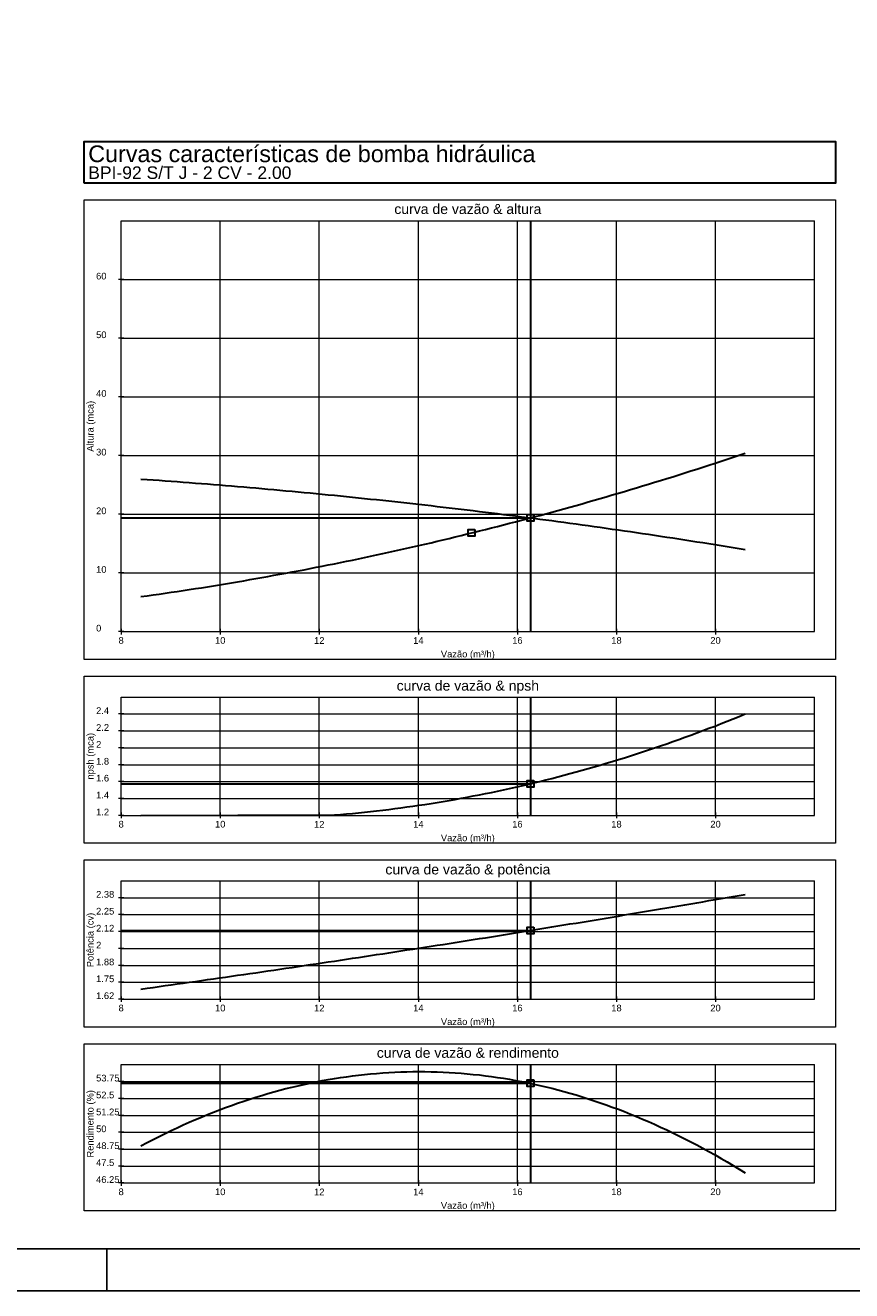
# Model space of a CAD drawing. Header units: millimetres. Extents: x 0 to 354, y 0 to 59.
# Tile 54 of 84: x 225 to 245, y 0 to 30. Entities that reach past the tile are written whole.
import ezdxf

# ---------------------------------------------------------------- set-up
doc = ezdxf.new("R2010")
doc.units = ezdxf.units.MM
for name, color, linetype, lineweight in [('DI-Cotas', 1, 'Continuous', 20), ('DI-Destaque', 4, 'Continuous', 30), ('DI-Detalhes', 1, 'Continuous', 30), ('DI-Níveis', 2, 'Continuous', 20), ('DI-Textos', 2, 'Continuous', 20), ('DI-Títulos', 3, 'Continuous', 30)]:
    doc.layers.add(name, color=color, linetype=linetype, lineweight=lineweight)
doc.styles.add('Arial', font='arial.ttf')

msp = doc.modelspace()

# ---------------------------------------------------------------- linework, layer by layer
at = {"color": 1}
msp.add_line((227.1, 0), (227.1, 1), dxfattribs=at)
at = {"color": 2}
msp.add_lwpolyline([(180, 59.4), (180, 0), (264.1, 0), (264.1, 59.4)], close=True, dxfattribs=at)
at = {"color": 6}
msp.add_lwpolyline([(182.5, 58.4), (182.5, 1), (263.1, 1), (263.1, 58.4)], close=True, dxfattribs=at)
at = {"layer": 'DI-Cotas', "linetype": 'Continuous'}
for p, q in [((227.4423, 15.779), (227.4423, 25.6123)), ((229.8153, 15.779), (229.8153, 25.6123)), ((232.1884, 15.779), (232.1884, 25.6123)), ((234.5614, 15.779), (234.5614, 25.6123)), ((236.9344, 15.779), (236.9344, 25.6123)), ((239.3074, 15.779), (239.3074, 25.6123)), ((241.6804, 15.779), (241.6804, 25.6123)), ((227.509, 24.2075), (227.3757, 24.2075)), ((227.4423, 24.2075), (244.0534, 24.2075)), ((227.509, 22.8028), (227.3757, 22.8028)), ((227.4423, 22.8028), (244.0534, 22.8028)), ((227.509, 21.398), (227.3757, 21.398)), ((227.4423, 21.398), (244.0534, 21.398)), ((227.509, 19.9932), (227.3757, 19.9932)), ((227.4423, 19.9932), (244.0534, 19.9932)), ((227.509, 18.5885), (227.3757, 18.5885)), ((227.4423, 18.5885), (244.0534, 18.5885)), ((227.509, 17.1837), (227.3757, 17.1837)), ((227.4423, 17.1837), (244.0534, 17.1837)), ((227.509, 15.779), (227.3757, 15.779)), ((227.4423, 15.8456), (227.4423, 15.7123)), ((227.4423, 15.779), (244.0534, 15.779)), ((229.8153, 15.8456), (229.8153, 15.7123)), ((232.1884, 15.8456), (232.1884, 15.7123)), ((234.5614, 15.8456), (234.5614, 15.7123)), ((236.9344, 15.8456), (236.9344, 15.7123)), ((239.3074, 15.8456), (239.3074, 15.7123)), ((241.6804, 15.8456), (241.6804, 15.7123)), ((227.4423, 11.379), (227.4423, 14.2123)), ((229.8153, 11.379), (229.8153, 14.2123)), ((232.1884, 11.379), (232.1884, 14.2123)), ((234.5614, 11.379), (234.5614, 14.2123)), ((236.9344, 11.379), (236.9344, 14.2123)), ((239.3074, 11.379), (239.3074, 14.2123)), ((241.6804, 11.379), (241.6804, 14.2123)), ((227.509, 13.8075), (227.3757, 13.8075)), ((227.4423, 13.8075), (244.0534, 13.8075)), ((227.509, 13.4028), (227.3757, 13.4028)), ((227.4423, 13.4028), (244.0534, 13.4028)), ((227.509, 12.998), (227.3757, 12.998)), ((227.4423, 12.998), (244.0534, 12.998)), ((227.509, 12.5933), (227.3757, 12.5933)), ((227.4423, 12.5933), (244.0534, 12.5933)), ((227.509, 12.1885), (227.3757, 12.1885)), ((227.4423, 12.1885), (244.0534, 12.1885)), ((227.509, 11.7837), (227.3757, 11.7837)), ((227.4423, 11.7837), (244.0534, 11.7837)), ((227.509, 11.379), (227.3757, 11.379)), ((227.4423, 11.4456), (227.4423, 11.3123)), ((227.4423, 11.379), (244.0534, 11.379)), ((229.8153, 11.4456), (229.8153, 11.3123)), ((232.1884, 11.4456), (232.1884, 11.3123)), ((234.5614, 11.4456), (234.5614, 11.3123)), ((236.9344, 11.4456), (236.9344, 11.3123)), ((239.3074, 11.4456), (239.3074, 11.3123)), ((241.6804, 11.4456), (241.6804, 11.3123)), ((227.4423, 6.979), (227.4423, 9.8123)), ((229.8153, 6.979), (229.8153, 9.8123)), ((232.1884, 6.979), (232.1884, 9.8123)), ((234.5614, 6.979), (234.5614, 9.8123)), ((236.9344, 6.979), (236.9344, 9.8123)), ((239.3074, 6.979), (239.3074, 9.8123)), ((241.6804, 6.979), (241.6804, 9.8123)), ((227.509, 9.4075), (227.3757, 9.4075)), ((227.4423, 9.4075), (244.0534, 9.4075)), ((227.509, 9.0028), (227.3757, 9.0028)), ((227.4423, 9.0028), (244.0534, 9.0028)), ((227.509, 8.598), (227.3757, 8.598)), ((227.4423, 8.598), (244.0534, 8.598)), ((227.509, 8.1933), (227.3757, 8.1933)), ((227.4423, 8.1933), (244.0534, 8.1933)), ((227.509, 7.7885), (227.3757, 7.7885)), ((227.4423, 7.7885), (244.0534, 7.7885)), ((227.509, 7.3837), (227.3757, 7.3837)), ((227.4423, 7.3837), (244.0534, 7.3837)), ((227.509, 6.979), (227.3757, 6.979)), ((227.4423, 7.0456), (227.4423, 6.9123)), ((227.4423, 6.979), (244.0534, 6.979)), ((229.8153, 7.0456), (229.8153, 6.9123)), ((232.1884, 7.0456), (232.1884, 6.9123)), ((234.5614, 7.0456), (234.5614, 6.9123)), ((236.9344, 7.0456), (236.9344, 6.9123)), ((239.3074, 7.0456), (239.3074, 6.9123)), ((241.6804, 7.0456), (241.6804, 6.9123)), ((227.4423, 2.579), (227.4423, 5.4123)), ((229.8153, 2.579), (229.8153, 5.4123)), ((232.1884, 2.579), (232.1884, 5.4123)), ((234.5614, 2.579), (234.5614, 5.4123)), ((236.9344, 2.579), (236.9344, 5.4123)), ((239.3074, 2.579), (239.3074, 5.4123)), ((241.6804, 2.579), (241.6804, 5.4123)), ((227.509, 5.0075), (227.3757, 5.0075)), ((227.4423, 5.0075), (244.0534, 5.0075)), ((227.509, 4.6028), (227.3757, 4.6028)), ((227.4423, 4.6028), (244.0534, 4.6028)), ((227.509, 4.198), (227.3757, 4.198)), ((227.4423, 4.198), (244.0534, 4.198)), ((227.509, 3.7933), (227.3757, 3.7933)), ((227.4423, 3.7933), (244.0534, 3.7933)), ((227.509, 3.3885), (227.3757, 3.3885)), ((227.4423, 3.3885), (244.0534, 3.3885)), ((227.509, 2.9837), (227.3757, 2.9837)), ((227.4423, 2.9837), (244.0534, 2.9837)), ((227.509, 2.579), (227.3757, 2.579)), ((227.4423, 2.6456), (227.4423, 2.5123)), ((227.4423, 2.579), (244.0534, 2.579)), ((229.8153, 2.6456), (229.8153, 2.5123)), ((232.1884, 2.6456), (232.1884, 2.5123)), ((234.5614, 2.6456), (234.5614, 2.5123)), ((236.9344, 2.6456), (236.9344, 2.5123)), ((239.3074, 2.6456), (239.3074, 2.5123)), ((241.6804, 2.6456), (241.6804, 2.5123))]:
    msp.add_line(p, q, dxfattribs=at)
at = {"layer": 'DI-Destaque', "linetype": 'Continuous'}
for points in [[(227.9169, 16.6157), (228.0617, 16.6359), (228.2064, 16.6564), (228.3512, 16.6772), (228.496, 16.6983), (228.6407, 16.7196), (228.7855, 16.7413), (228.9302, 16.7632), (229.075, 16.7854), (229.2197, 16.8079), (229.3645, 16.8307), (229.5092, 16.8538), (229.654, 16.8771), (229.7987, 16.9008), (229.9435, 16.9247), (230.0882, 16.9489), (230.233, 16.9734), (230.3777, 16.9982), (230.5225, 17.0233), (230.6673, 17.0486), (230.812, 17.0742), (230.9568, 17.1002), (231.1015, 17.1264), (231.2463, 17.1529), (231.391, 17.1797), (231.5358, 17.2067), (231.6805, 17.2341), (231.8253, 17.2617), (231.97, 17.2896), (232.1148, 17.3179), (232.2595, 17.3463), (232.4043, 17.3751), (232.5491, 17.4042), (232.6938, 17.4335), (232.8386, 17.4632), (232.9833, 17.4931), (233.1281, 17.5233), (233.2728, 17.5538), (233.4176, 17.5846), (233.5623, 17.6157), (233.7071, 17.647), (233.8518, 17.6786), (233.9966, 17.7106), (234.1413, 17.7428), (234.2861, 17.7753), (234.4309, 17.8081), (234.5756, 17.8411), (234.7204, 17.8745), (234.8651, 17.9081), (235.0099, 17.942), (235.1546, 17.9762), (235.2994, 18.0107), (235.4441, 18.0455), (235.5889, 18.0806), (235.7336, 18.1159), (235.8784, 18.1516), (236.0231, 18.1875), (236.1679, 18.2237), (236.3126, 18.2602), (236.4574, 18.2969), (236.6021, 18.334), (236.7469, 18.3714), (236.8916, 18.409), (237.0364, 18.4469), (237.1811, 18.4851), (237.3259, 18.5236), (237.4706, 18.5624), (237.6154, 18.6015), (237.7601, 18.6408), (237.9049, 18.6804), (238.0496, 18.7204), (238.1944, 18.7606), (238.3392, 18.801), (238.4839, 18.8418), (238.6287, 18.8829), (238.7734, 18.9242), (238.9182, 18.9659), (239.0629, 19.0078), (239.2077, 19.05), (239.3524, 19.0925), (239.4972, 19.1353), (239.6419, 19.1783), (239.7867, 19.2217), (239.9314, 19.2653), (240.0762, 19.3092), (240.221, 19.3534), (240.3657, 19.3979), (240.5105, 19.4427), (240.6552, 19.4877), (240.8, 19.5331), (240.9447, 19.5787), (241.0895, 19.6246), (241.2342, 19.6708), (241.379, 19.7173), (241.5237, 19.7641), (241.6685, 19.8112), (241.8132, 19.8585), (241.958, 19.9061), (242.1027, 19.9541), (242.2475, 20.0023), (242.3923, 20.0507)], [(227.9169, 19.4313), (228.0617, 19.4213), (228.2064, 19.4112), (228.3512, 19.4008), (228.496, 19.3904), (228.6407, 19.3798), (228.7855, 19.3691), (228.9302, 19.3583), (229.075, 19.3473), (229.2197, 19.3361), (229.3645, 19.3249), (229.5092, 19.3135), (229.654, 19.3019), (229.7987, 19.2902), (229.9435, 19.2784), (230.0882, 19.2665), (230.233, 19.2544), (230.3777, 19.2421), (230.5225, 19.2297), (230.6673, 19.2172), (230.812, 19.2046), (230.9568, 19.1918), (231.1015, 19.1789), (231.2463, 19.1658), (231.391, 19.1526), (231.5358, 19.1393), (231.6805, 19.1258), (231.8253, 19.1122), (231.97, 19.0984), (232.1148, 19.0845), (232.2595, 19.0705), (232.4043, 19.0563), (232.5491, 19.042), (232.6938, 19.0276), (232.8386, 19.013), (232.9833, 18.9983), (233.1281, 18.9834), (233.2728, 18.9685), (233.4176, 18.9533), (233.5623, 18.9381), (233.7071, 18.9226), (233.8518, 18.9071), (233.9966, 18.8914), (234.1413, 18.8756), (234.2861, 18.8596), (234.4309, 18.8435), (234.5756, 18.8273), (234.7204, 18.8109), (234.8651, 18.7944), (235.0099, 18.7778), (235.1546, 18.761), (235.2994, 18.744), (235.4441, 18.727), (235.5889, 18.7098), (235.7336, 18.6924), (235.8784, 18.675), (236.0231, 18.6573), (236.1679, 18.6396), (236.3126, 18.6217), (236.4574, 18.6037), (236.6021, 18.5855), (236.7469, 18.5672), (236.8916, 18.5488), (237.0364, 18.5302), (237.1811, 18.5114), (237.3259, 18.4926), (237.4706, 18.4736), (237.6154, 18.4545), (237.7601, 18.4352), (237.9049, 18.4158), (238.0496, 18.3962), (238.1944, 18.3765), (238.3392, 18.3567), (238.4839, 18.3368), (238.6287, 18.3167), (238.7734, 18.2964), (238.9182, 18.276), (239.0629, 18.2555), (239.2077, 18.2349), (239.3524, 18.2141), (239.4972, 18.1932), (239.6419, 18.1721), (239.7867, 18.1509), (239.9314, 18.1296), (240.0762, 18.1081), (240.221, 18.0865), (240.3657, 18.0647), (240.5105, 18.0428), (240.6552, 18.0208), (240.8, 17.9986), (240.9447, 17.9763), (241.0895, 17.9539), (241.2342, 17.9313), (241.379, 17.9085), (241.5237, 17.8857), (241.6685, 17.8627), (241.8132, 17.8396), (241.958, 17.8163), (242.1027, 17.7929), (242.2475, 17.7693), (242.3923, 17.7456)], [(227.9169, 11.379), (232.5491, 11.3901), (232.6938, 11.4021), (232.8386, 11.4147), (232.9833, 11.4281), (233.1281, 11.4422), (233.2728, 11.457), (233.4176, 11.4724), (233.5623, 11.4886), (233.7071, 11.5055), (233.8518, 11.5231), (233.9966, 11.5414), (234.1413, 11.5604), (234.2861, 11.5801), (234.4309, 11.6005), (234.5756, 11.6217), (234.7204, 11.6435), (234.8651, 11.666), (235.0099, 11.6892), (235.1546, 11.7132), (235.2994, 11.7378), (235.4441, 11.7632), (235.5889, 11.7892), (235.7336, 11.8159), (235.8784, 11.8434), (236.0231, 11.8716), (236.1679, 11.9004), (236.3126, 11.93), (236.4574, 11.9603), (236.6021, 11.9912), (236.7469, 12.0229), (236.8916, 12.0553), (237.0364, 12.0884), (237.1811, 12.1222), (237.3259, 12.1567), (237.4706, 12.1919), (237.6154, 12.2278), (237.7601, 12.2644), (237.9049, 12.3017), (238.0496, 12.3397), (238.1944, 12.3784), (238.3392, 12.4178), (238.4839, 12.458), (238.6287, 12.4988), (238.7734, 12.5403), (238.9182, 12.5826), (239.0629, 12.6255), (239.2077, 12.6692), (239.3524, 12.7135), (239.4972, 12.7586), (239.6419, 12.8043), (239.7867, 12.8508), (239.9314, 12.898), (240.0762, 12.9458), (240.221, 12.9944), (240.3657, 13.0437), (240.5105, 13.0937), (240.6552, 13.1444), (240.8, 13.1957), (240.9447, 13.2478), (241.0895, 13.3006), (241.2342, 13.3541), (241.379, 13.4084), (241.5237, 13.4633), (241.6685, 13.5189), (241.8132, 13.5752), (241.958, 13.6322), (242.1027, 13.69), (242.2475, 13.7484), (242.3923, 13.8075)], [(227.9169, 7.2218), (228.0617, 7.242), (228.2064, 7.2622), (228.3512, 7.2824), (228.496, 7.3027), (228.6407, 7.3231), (228.7855, 7.3435), (228.9302, 7.364), (229.075, 7.3845), (229.2197, 7.405), (229.3645, 7.4256), (229.5092, 7.4463), (229.654, 7.467), (229.7987, 7.4878), (229.9435, 7.5086), (230.0882, 7.5294), (230.233, 7.5503), (230.3777, 7.5713), (230.5225, 7.5923), (230.6673, 7.6134), (230.812, 7.6345), (230.9568, 7.6557), (231.1015, 7.6769), (231.2463, 7.6982), (231.391, 7.7195), (231.5358, 7.7409), (231.6805, 7.7623), (231.8253, 7.7838), (231.97, 7.8053), (232.1148, 7.8269), (232.2595, 7.8485), (232.4043, 7.8702), (232.5491, 7.8919), (232.6938, 7.9137), (232.8386, 7.9355), (232.9833, 7.9574), (233.1281, 7.9793), (233.2728, 8.0013), (233.4176, 8.0233), (233.5623, 8.0454), (233.7071, 8.0675), (233.8518, 8.0897), (233.9966, 8.1119), (234.1413, 8.1342), (234.2861, 8.1566), (234.4309, 8.179), (234.5756, 8.2014), (234.7204, 8.2239), (234.8651, 8.2464), (235.0099, 8.269), (235.1546, 8.2917), (235.2994, 8.3143), (235.4441, 8.3371), (235.5889, 8.3599), (235.7336, 8.3827), (235.8784, 8.4056), (236.0231, 8.4286), (236.1679, 8.4516), (236.3126, 8.4746), (236.4574, 8.4977), (236.6021, 8.5209), (236.7469, 8.5441), (236.8916, 8.5673), (237.0364, 8.5906), (237.1811, 8.614), (237.3259, 8.6374), (237.4706, 8.6608), (237.6154, 8.6843), (237.7601, 8.7079), (237.9049, 8.7315), (238.0496, 8.7551), (238.1944, 8.7789), (238.3392, 8.8026), (238.4839, 8.8264), (238.6287, 8.8503), (238.7734, 8.8742), (238.9182, 8.8982), (239.0629, 8.9222), (239.2077, 8.9462), (239.3524, 8.9703), (239.4972, 8.9945), (239.6419, 9.0187), (239.7867, 9.043), (239.9314, 9.0673), (240.0762, 9.0917), (240.221, 9.1161), (240.3657, 9.1406), (240.5105, 9.1651), (240.6552, 9.1897), (240.8, 9.2143), (240.9447, 9.239), (241.0895, 9.2637), (241.2342, 9.2885), (241.379, 9.3133), (241.5237, 9.3382), (241.6685, 9.3631), (241.8132, 9.3881), (241.958, 9.4131), (242.1027, 9.4382), (242.2475, 9.4633), (242.3923, 9.4885)], [(227.9169, 3.4694), (228.0617, 3.5456), (228.2064, 3.6201), (228.3512, 3.693), (228.496, 3.7642), (228.6407, 3.8337), (228.7855, 3.9015), (228.9302, 3.9676), (229.075, 4.0321), (229.2197, 4.095), (229.3645, 4.1561), (229.5092, 4.2156), (229.654, 4.2734), (229.7987, 4.3296), (229.9435, 4.384), (230.0882, 4.4368), (230.233, 4.488), (230.3777, 4.5374), (230.5225, 4.5852), (230.6673, 4.6314), (230.812, 4.6758), (230.9568, 4.7186), (231.1015, 4.7597), (231.2463, 4.7992), (231.391, 4.8369), (231.5358, 4.873), (231.6805, 4.9075), (231.8253, 4.9402), (231.97, 4.9713), (232.1148, 5.0008), (232.2595, 5.0285), (232.4043, 5.0546), (232.5491, 5.079), (232.6938, 5.1018), (232.8386, 5.1228), (232.9833, 5.1422), (233.1281, 5.16), (233.2728, 5.1761), (233.4176, 5.1905), (233.5623, 5.2032), (233.7071, 5.2142), (233.8518, 5.2236), (233.9966, 5.2313), (234.1413, 5.2374), (234.2861, 5.2418), (234.4309, 5.2445), (234.5756, 5.2455), (234.7204, 5.2449), (234.8651, 5.2426), (235.0099, 5.2386), (235.1546, 5.233), (235.2994, 5.2257), (235.4441, 5.2167), (235.5889, 5.206), (235.7336, 5.1937), (235.8784, 5.1797), (236.0231, 5.1641), (236.1679, 5.1467), (236.3126, 5.1277), (236.4574, 5.1071), (236.6021, 5.0847), (236.7469, 5.0607), (236.8916, 5.035), (237.0364, 5.0077), (237.1811, 4.9787), (237.3259, 4.948), (237.4706, 4.9156), (237.6154, 4.8816), (237.7601, 4.8459), (237.9049, 4.8085), (238.0496, 4.7695), (238.1944, 4.7288), (238.3392, 4.6864), (238.4839, 4.6423), (238.6287, 4.5966), (238.7734, 4.5492), (238.9182, 4.5002), (239.0629, 4.4495), (239.2077, 4.3971), (239.3524, 4.343), (239.4972, 4.2873), (239.6419, 4.2298), (239.7867, 4.1708), (239.9314, 4.11), (240.0762, 4.0476), (240.221, 3.9835), (240.3657, 3.9178), (240.5105, 3.8503), (240.6552, 3.7812), (240.8, 3.7105), (240.9447, 3.638), (241.0895, 3.5639), (241.2342, 3.4882), (241.379, 3.4107), (241.5237, 3.3316), (241.6685, 3.2508), (241.8132, 3.1684), (241.958, 3.0842), (242.1027, 2.9984), (242.2475, 2.911), (242.3923, 2.8218)]]:
    msp.add_lwpolyline(points, dxfattribs=at)
msp.add_lwpolyline([(235.9151, 18.2204), (235.9151, 18.0604), (235.7551, 18.0604), (235.7551, 18.2204), (235.9151, 18.2204)], close=True, dxfattribs=at)
at = {"layer": 'DI-Detalhes'}
for p, q in [((237.2477, 25.6123), (237.2477, 15.779)), ((227.4423, 18.5028), (237.2477, 18.5028)), ((237.2477, 14.2123), (237.2477, 11.379)), ((227.4423, 12.1379), (237.2477, 12.1379)), ((237.2477, 9.8123), (237.2477, 6.979)), ((227.4423, 8.6247), (237.2477, 8.6247)), ((237.2477, 5.4123), (237.2477, 2.579)), ((227.4423, 4.9647), (237.2477, 4.9647))]:
    msp.add_line(p, q, dxfattribs=at)
for points in [[(237.3277, 18.5828), (237.3277, 18.4228), (237.1677, 18.4228), (237.1677, 18.5828), (237.3277, 18.5828)], [(237.3277, 12.2179), (237.3277, 12.0579), (237.1677, 12.0579), (237.1677, 12.2179), (237.3277, 12.2179)], [(237.3277, 8.7047), (237.3277, 8.5447), (237.1677, 8.5447), (237.1677, 8.7047), (237.3277, 8.7047)], [(237.3277, 5.0447), (237.3277, 4.8847), (237.1677, 4.8847), (237.1677, 5.0447), (237.3277, 5.0447)]]:
    msp.add_lwpolyline(points, close=True, dxfattribs=at)
at = {"layer": 'DI-Níveis', "linetype": 'Continuous'}
for p, q in [((227.4423, 15.779), (244.0534, 15.779)), ((227.4423, 11.379), (244.0534, 11.379)), ((227.4423, 6.979), (244.0534, 6.979)), ((227.4423, 2.579), (244.0534, 2.579))]:
    msp.add_line(p, q, dxfattribs=at)
for points in [[(226.5534, 15.1123), (226.5534, 26.1123), (244.5534, 26.1123), (244.5534, 15.1123), (226.5534, 15.1123)], [(226.5534, 10.7123), (226.5534, 14.7123), (244.5534, 14.7123), (244.5534, 10.7123), (226.5534, 10.7123)], [(226.5534, 6.3123), (226.5534, 10.3123), (244.5534, 10.3123), (244.5534, 6.3123), (226.5534, 6.3123)], [(226.5534, 1.9123), (226.5534, 5.9123), (244.5534, 5.9123), (244.5534, 1.9123), (226.5534, 1.9123)]]:
    msp.add_lwpolyline(points, close=True, dxfattribs=at)
at = {"layer": 'DI-Textos', "linetype": 'Continuous'}
for p, q in [((227.4423, 15.779), (227.4423, 25.6123)), ((227.4423, 25.6123), (244.0534, 25.6123)), ((244.0534, 15.779), (244.0534, 25.6123)), ((227.4423, 11.379), (227.4423, 14.2123)), ((227.4423, 14.2123), (244.0534, 14.2123)), ((244.0534, 11.379), (244.0534, 14.2123)), ((227.4423, 6.979), (227.4423, 9.8123)), ((227.4423, 9.8123), (244.0534, 9.8123)), ((244.0534, 6.979), (244.0534, 9.8123)), ((227.4423, 2.579), (227.4423, 5.4123)), ((227.4423, 5.4123), (244.0534, 5.4123)), ((244.0534, 2.579), (244.0534, 5.4123))]:
    msp.add_line(p, q, dxfattribs=at)
at = {"layer": 'DI-Títulos'}
msp.add_lwpolyline([(226.5534, 26.5123), (226.5534, 27.5123), (244.5534, 27.5123), (244.5534, 26.5123), (226.5534, 26.5123)], close=True, dxfattribs=at)

# ---------------------------------------------------------------- texts
at = {"layer": 'DI-Textos', "char_height": 0.16, "line_spacing_factor": 0.798, "style": 'Arial'}
for s, insert, width, attachment_point in [('60', (226.8424, 24.2071), 0.384, 7), ('50', (226.8424, 22.8031), 0.384, 7), ('40', (226.8424, 21.3981), 0.384, 7), ('30', (226.8424, 19.9931), 0.384, 7), ('20', (226.8424, 18.5881), 0.384, 7), ('10', (226.8424, 17.1841), 0.384, 7), ('0', (226.8424, 15.7791), 0.192, 7), ('8', (227.4424, 15.4861), 0.192, 8), ('10', (229.8154, 15.4861), 0.384, 8), ('12', (232.1884, 15.4861), 0.384, 8), ('14', (234.5614, 15.4861), 0.384, 8), ('16', (236.9344, 15.4861), 0.384, 8), ('18', (239.3074, 15.4861), 0.384, 8), ('20', (241.6804, 15.4861), 0.384, 8), ('2.4', (226.8424, 13.8071), 0.576, 7), ('2.2', (226.8424, 13.4031), 0.576, 7), ('2', (226.8424, 12.9981), 0.192, 7), ('1.8', (226.8424, 12.5931), 0.576, 7), ('1.6', (226.8424, 12.1881), 0.576, 7), ('1.4', (226.8424, 11.7841), 0.576, 7), ('1.2', (226.8424, 11.3791), 0.576, 7), ('8', (227.4424, 11.0861), 0.192, 8), ('10', (229.8154, 11.0861), 0.384, 8), ('12', (232.1884, 11.0861), 0.384, 8), ('14', (234.5614, 11.0861), 0.384, 8), ('16', (236.9344, 11.0861), 0.384, 8), ('18', (239.3074, 11.0861), 0.384, 8), ('20', (241.6804, 11.0861), 0.384, 8), ('2.38', (226.8424, 9.4071), 0.768, 7), ('2.25', (226.8424, 9.0031), 0.768, 7), ('2.12', (226.8424, 8.5981), 0.768, 7), ('2', (226.8424, 8.1931), 0.192, 7), ('1.88', (226.8424, 7.7881), 0.768, 7), ('1.75', (226.8424, 7.3841), 0.768, 7), ('1.62', (226.8424, 6.9791), 0.768, 7), ('8', (227.4424, 6.6851), 0.192, 8), ('10', (229.8154, 6.6851), 0.384, 8), ('12', (232.1884, 6.6851), 0.384, 8), ('14', (234.5614, 6.6851), 0.384, 8), ('16', (236.9344, 6.6851), 0.384, 8), ('18', (239.3074, 6.6851), 0.384, 8), ('20', (241.6804, 6.6851), 0.384, 8), ('53.75', (226.8424, 5.0071), 0.96, 7), ('52.5', (226.8424, 4.6031), 0.768, 7), ('51.25', (226.8424, 4.1981), 0.96, 7), ('50', (226.8424, 3.7931), 0.384, 7), ('48.75', (226.8424, 3.3881), 0.96, 7), ('47.5', (226.8424, 2.9841), 0.768, 7), ('46.25', (226.8424, 2.5791), 0.96, 7), ('8', (227.4424, 2.2851), 0.192, 8), ('10', (229.8154, 2.2851), 0.384, 8), ('12', (232.1884, 2.2851), 0.384, 8), ('14', (234.5614, 2.2851), 0.384, 8), ('16', (236.9344, 2.2851), 0.384, 8), ('18', (239.3074, 2.2851), 0.384, 8), ('20', (241.6804, 2.2851), 0.384, 8)]:
    msp.add_mtext(s, dxfattribs=dict(at, insert=insert, width=width, attachment_point=attachment_point))
at = {"layer": 'DI-Títulos', "line_spacing_factor": 0.798, "style": 'Arial'}
for s, insert, char_height, width, attachment_point in [('Curvas características de bomba hidráulica', (226.6534, 27.0123), 0.4, 20.16, 7), ('BPI-92 S/T J - 2 CV - 2.00', (226.6534, 26.6123), 0.3, 9.36, 7), ('curva de vazão & altura', (235.7474, 25.7725), 0.24, 6.624, 8), ('Vazão (m³/h)', (235.7474, 15.1133), 0.16, 2.304, 8), ('curva de vazão & npsh', (235.7474, 14.2933), 0.24, 6.048, 8), ('Vazão (m³/h)', (235.7474, 10.7123), 0.16, 2.304, 8), ('curva de vazão & potência', (235.7474, 9.8933), 0.24, 7.2, 8), ('Vazão (m³/h)', (235.7474, 6.3123), 0.16, 2.304, 8), ('curva de vazão & rendimento', (235.7474, 5.5725), 0.24, 7.776, 8), ('Vazão (m³/h)', (235.7474, 1.9123), 0.16, 2.304, 8)]:
    msp.add_mtext(s, dxfattribs=dict(at, insert=insert, char_height=char_height, width=width, attachment_point=attachment_point))
at = {"layer": 'DI-Títulos', "char_height": 0.16, "attachment_point": 8, "rotation": 90.00021, "line_spacing_factor": 0.798, "style": 'Arial'}
for s, insert, width in [('Altura (mca)', (226.8284, 20.6953), 2.304), ('npsh (mca)', (226.8284, 12.7953), 1.92), ('Potência (cv)', (226.8284, 8.3953), 2.496), ('Rendimento (%)', (226.8284, 3.9953), 2.688)]:
    msp.add_mtext(s, dxfattribs=dict(at, insert=insert, width=width))

doc.saveas('drawing.dxf')
